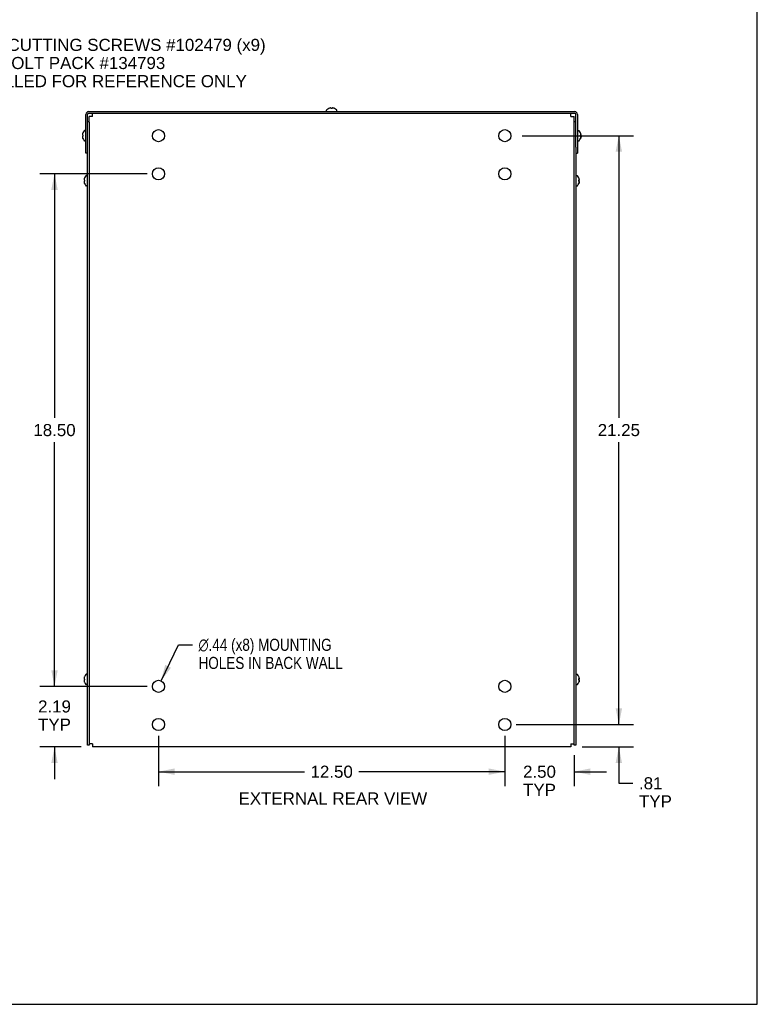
# Model space of a CAD drawing. Header units: inches. Extents: x 0 to 98.9, y 0 to 64.
# Tile 5 of 6: x 72.3 to 98.9, y 0 to 35.5. Entities that reach past the tile are written whole.
import ezdxf

# ---------------------------------------------------------------- set-up
doc = ezdxf.new("R2010")
doc.units = ezdxf.units.IN
doc.header["$LTSCALE"] = 5.44
doc.header["$MEASUREMENT"] = 0
doc.layers.get('0').update_dxf_attribs({"linetype": 'CONTINUOUS'})
doc.layers.add('DIMENSIONS', color=7, linetype='CONTINUOUS')
doc.styles.get("Standard").update_dxf_attribs({"font": 'arial.ttf'})
doc.styles.add('TEXTSTYLE_1', font='gdt', dxfattribs={"width": 0.8})
doc.dimstyles.new('DIMSTYLE_1', dxfattribs={"dimtxt": 0.436364, "dimasz": 0.581818, "dimexe": 0.09, "dimexo": 0.07, "dimgap": 0.0375, "dimtad": 0, "dimtih": 1, "dimtoh": 1, "dimzin": 4, "dimdsep": 46, "dimtxsty": 'Standard', "dimblk": '_FILLED', "dimblk1": '_FILLED', "dimblk2": '_FILLED', "dimcen": 0.09, "dimadec": 3, "dimazin": 1, "dimtfac": 1, "dimtdec": 3, "dimtofl": 0, "dimtmove": 0, "dimatfit": 3, "dimldrblk": '_FILLED', "dimfxl": 0, "dimtolj": 1, "dimtzin": 4, "dimarcsym": 0})
doc.dimstyles.new('DIMSTYLE_2', dxfattribs={"dimtxt": 0.436364, "dimasz": 0.581818, "dimexe": 0.09, "dimexo": 0.07, "dimgap": 0.09, "dimtad": 0, "dimtih": 1, "dimtoh": 1, "dimzin": 4, "dimdsep": 46, "dimtxsty": 'Standard', "dimblk": '_FILLED', "dimblk1": '_FILLED', "dimblk2": '_FILLED', "dimcen": 0.09, "dimadec": 3, "dimazin": 1, "dimtfac": 1, "dimtdec": 3, "dimtofl": 0, "dimtmove": 0, "dimatfit": 1, "dimldrblk": '_FILLED', "dimfxl": 0, "dimtolj": 1, "dimtzin": 4, "dimarcsym": 0})

# ---------------------------------------------------------------- blocks, each defined once
blk = doc.blocks.new('_FILLED')
at = {"color": 0, "linetype": 'ByBlock'}
blk.add_solid([(0, 0), (-1, 0.2), (-1, -0.2)], dxfattribs=at)
blk = doc.blocks.new('*D10')
at = {"layer": 'DIMENSIONS', "color": 2, "linetype": 'Continuous'}
for p, q in [((93.912, 10.1), (93.912, 11.264)), ((90.205, 10.1), (94.435, 10.1)), ((92.589, 9.288), (94.435, 9.288)), ((93.912, 9.288), (93.912, 7.978)), ((93.912, 7.978), (94.421, 7.978))]:
    blk.add_line(p, q, dxfattribs=at)
at = {"layer": 'DIMENSIONS', "color": 2, "linetype": 'Continuous', "xscale": 0.5818181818, "yscale": 0.5818181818, "zscale": 0.5818181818}
for p, rotation in [((93.912, 10.1), 270), ((93.912, 9.288), 90)]:
    blk.add_blockref('_FILLED', p, dxfattribs=dict(at, rotation=rotation))
at = {"layer": 'DIMENSIONS', "color": 2, "linetype": 'Continuous', "insert": (94.639, 8.197), "char_height": 0.4364, "width": 1.18256, "attachment_point": 1, "line_spacing_factor": 0.9}
blk.add_mtext('.81\\PTYP', dxfattribs=at)
blk = doc.blocks.new('*D11')
at = {"layer": 'DIMENSIONS', "color": 2, "linetype": 'Continuous'}
for p, q in [((89.798, 9.693), (89.798, 7.873)), ((92.298, 8.997), (92.298, 7.873)), ((89.798, 8.396), (88.634, 8.396)), ((92.298, 8.396), (93.462, 8.396))]:
    blk.add_line(p, q, dxfattribs=at)
at = {"layer": 'DIMENSIONS', "color": 2, "linetype": 'Continuous', "xscale": 0.5818181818, "yscale": 0.5818181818, "zscale": 0.5818181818}
blk.add_blockref('_FILLED', (89.798, 8.396), dxfattribs=at)
at = {"layer": 'DIMENSIONS', "color": 2, "linetype": 'Continuous', "xscale": 0.5818181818, "yscale": 0.5818181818, "zscale": 0.5818181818, "rotation": 180}
blk.add_blockref('_FILLED', (92.298, 8.396), dxfattribs=at)
at = {"layer": 'DIMENSIONS', "color": 2, "linetype": 'Continuous', "insert": (91.048, 8.614), "char_height": 0.4364, "width": 1.18581, "attachment_point": 2, "line_spacing_factor": 0.9}
blk.add_mtext('2.50\\PTYP', dxfattribs=at)
blk = doc.blocks.new('*D12')
at = {"layer": 'DIMENSIONS', "color": 2, "linetype": 'Continuous'}
for p, q in [((77.298, 9.693), (77.298, 7.873)), ((89.798, 9.693), (89.798, 7.873)), ((77.298, 8.396), (82.568, 8.396)), ((89.798, 8.396), (84.529, 8.396))]:
    blk.add_line(p, q, dxfattribs=at)
at = {"layer": 'DIMENSIONS', "color": 2, "linetype": 'Continuous', "xscale": 0.5818181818, "yscale": 0.5818181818, "zscale": 0.5818181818, "rotation": 180}
blk.add_blockref('_FILLED', (77.298, 8.396), dxfattribs=at)
at = {"layer": 'DIMENSIONS', "color": 2, "linetype": 'Continuous', "xscale": 0.5818181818, "yscale": 0.5818181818, "zscale": 0.5818181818}
blk.add_blockref('_FILLED', (89.798, 8.396), dxfattribs=at)
at = {"layer": 'DIMENSIONS', "color": 2, "linetype": 'Continuous', "insert": (83.548, 8.614), "char_height": 0.4364, "width": 1.52484, "attachment_point": 2, "line_spacing_factor": 0.9}
blk.add_mtext('12.50', dxfattribs=at)
blk = doc.blocks.new('*D13')
at = {"layer": 'DIMENSIONS', "color": 2, "linetype": 'Continuous'}
for p, q in [((73.544, 11.475), (73.544, 12.639)), ((76.891, 11.475), (73.02, 11.475)), ((74.508, 9.288), (73.02, 9.288)), ((73.544, 9.288), (73.544, 8.124))]:
    blk.add_line(p, q, dxfattribs=at)
at = {"layer": 'DIMENSIONS', "color": 2, "linetype": 'Continuous', "xscale": 0.5818181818, "yscale": 0.5818181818, "zscale": 0.5818181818}
for p, rotation in [((73.544, 11.475), 270), ((73.544, 9.288), 90)]:
    blk.add_blockref('_FILLED', p, dxfattribs=dict(at, rotation=rotation))
at = {"layer": 'DIMENSIONS', "color": 2, "linetype": 'Continuous', "insert": (73.544, 10.969), "char_height": 0.4364, "width": 1.18581, "attachment_point": 2, "line_spacing_factor": 0.9}
blk.add_mtext('2.19\\PTYP', dxfattribs=at)
blk = doc.blocks.new('*D14')
at = {"layer": 'DIMENSIONS', "color": 2, "linetype": 'Continuous'}
for p, q in [((76.891, 29.975), (73.02, 29.975)), ((73.544, 29.975), (73.544, 21.162)), ((73.544, 11.475), (73.544, 20.289)), ((76.891, 11.475), (73.02, 11.475))]:
    blk.add_line(p, q, dxfattribs=at)
at = {"layer": 'DIMENSIONS', "color": 2, "linetype": 'Continuous', "xscale": 0.5818181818, "yscale": 0.5818181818, "zscale": 0.5818181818}
for p, rotation in [((73.544, 29.975), 90), ((73.544, 11.475), 270)]:
    blk.add_blockref('_FILLED', p, dxfattribs=dict(at, rotation=rotation))
at = {"layer": 'DIMENSIONS', "color": 2, "linetype": 'Continuous', "insert": (73.544, 20.944), "char_height": 0.4364, "width": 1.52484, "attachment_point": 2, "line_spacing_factor": 0.9}
blk.add_mtext('18.50', dxfattribs=at)
blk = doc.blocks.new('*D15')
at = {"layer": 'DIMENSIONS', "color": 2, "linetype": 'Continuous'}
for p, q in [((90.424, 31.35), (94.435, 31.35)), ((93.912, 31.35), (93.912, 21.162)), ((93.912, 10.1), (93.912, 20.289)), ((90.424, 10.1), (94.435, 10.1))]:
    blk.add_line(p, q, dxfattribs=at)
at = {"layer": 'DIMENSIONS', "color": 2, "linetype": 'Continuous', "xscale": 0.5818181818, "yscale": 0.5818181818, "zscale": 0.5818181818}
for p, rotation in [((93.912, 31.35), 90), ((93.912, 10.1), 270)]:
    blk.add_blockref('_FILLED', p, dxfattribs=dict(at, rotation=rotation))
at = {"layer": 'DIMENSIONS', "color": 2, "linetype": 'Continuous', "insert": (93.912, 20.944), "char_height": 0.4364, "width": 1.52484, "attachment_point": 2, "line_spacing_factor": 0.9}
blk.add_mtext('21.25', dxfattribs=at)
blk = doc.blocks.new('*D16')
at = {"layer": 'DIMENSIONS', "color": 2, "linetype": 'Continuous'}
for p, q in [((77.392, 11.673), (78.014, 12.975)), ((78.014, 12.975), (78.523, 12.975))]:
    blk.add_line(p, q, dxfattribs=at)
at = {"layer": 'DIMENSIONS', "color": 2, "linetype": 'Continuous', "xscale": 0.5818181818, "yscale": 0.5818181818, "zscale": 0.5818181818, "rotation": 244.4773951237}
blk.add_blockref('_FILLED', (77.392, 11.673), dxfattribs=at)
at = {"layer": 'DIMENSIONS', "color": 2, "linetype": 'Continuous', "insert": (78.742, 13.194), "char_height": 0.43636, "width": 6.49192, "attachment_point": 1, "line_spacing_factor": 0.9, "style": 'TEXTSTYLE_1'}
blk.add_mtext('{\\fgdt;n}\\fArial;.44 (x8) MOUNTING\\PHOLES IN BACK WALL', dxfattribs=at)

msp = doc.modelspace()

# ---------------------------------------------------------------- linework, layer by layer
at = {"color": 7, "linetype": 'Continuous'}
for p, q in [((98.9091, 0), (98.9091, 64)), ((83.4841, 32.3473), (83.4796, 32.3464)), ((83.5132, 32.3513), (83.5092, 32.351)), ((83.5156, 32.351), (83.5132, 32.3513)), ((83.5326, 32.3363), (83.5326, 32.3464)), ((83.5636, 32.3464), (83.5636, 32.3363)), ((83.583, 32.3513), (83.5806, 32.351)), ((83.587, 32.351), (83.583, 32.3513)), ((83.6166, 32.3464), (83.6122, 32.3473)), ((74.6781, 30.7229), (74.6781, 32.1209)), ((74.7801, 32.2229), (92.3161, 32.2229)), ((83.3616, 32.2229), (83.3616, 32.2695)), ((83.4488, 32.3359), (83.4486, 32.3363)), ((83.4498, 32.3363), (83.4488, 32.3359)), ((83.5327, 32.3359), (83.5326, 32.3363)), ((83.5636, 32.3363), (83.5636, 32.3359)), ((83.6474, 32.3359), (83.6464, 32.3363)), ((83.6476, 32.3363), (83.6474, 32.3359)), ((83.7346, 32.2229), (83.7346, 32.2695)), ((92.4181, 32.1209), (92.4181, 30.7229)), ((74.7981, 31.8504), (74.7381, 31.8504)), ((74.7981, 31.836), (74.7981, 9.3504)), ((92.3581, 31.8504), (92.2981, 31.8504)), ((74.5501, 31.3894), (74.5498, 31.3853)), ((74.5498, 31.3853), (74.5501, 31.3829)), ((74.5501, 31.318), (74.5498, 31.3155)), ((74.5498, 31.3155), (74.5501, 31.3115)), ((74.5547, 31.4189), (74.5537, 31.4145)), ((74.5537, 31.2864), (74.5547, 31.2819)), ((74.5547, 31.3659), (74.5648, 31.3659)), ((74.5648, 31.3349), (74.5547, 31.3349)), ((74.5648, 31.4499), (74.5652, 31.4497)), ((74.5652, 31.4497), (74.5648, 31.4487)), ((74.5648, 31.3659), (74.5652, 31.3659)), ((74.5652, 31.335), (74.5648, 31.3349)), ((74.6781, 31.5369), (74.6316, 31.5369)), ((92.4181, 31.5369), (92.4647, 31.5369)), ((92.5315, 31.4489), (92.5311, 31.4498)), ((92.5313, 31.3616), (92.5311, 31.3668)), ((92.5311, 31.3668), (92.5315, 31.3668)), ((92.5315, 31.3666), (92.5311, 31.3665)), ((92.5315, 31.3653), (92.5311, 31.3653)), ((92.5315, 31.3358), (92.5311, 31.3359)), ((92.5312, 31.4497), (92.5312, 31.4496)), ((92.5315, 31.3651), (92.5312, 31.365)), ((92.5315, 31.45), (92.5315, 31.4499)), ((92.5315, 31.3668), (92.5315, 31.3651)), ((92.5315, 31.3668), (92.5373, 31.3667)), ((92.5315, 31.3666), (92.5415, 31.3666)), ((92.5315, 31.3653), (92.5415, 31.3653)), ((92.5373, 31.3652), (92.5315, 31.3651)), ((92.5315, 31.3504), (92.5315, 31.3496)), ((92.5373, 31.3357), (92.5315, 31.3358)), ((92.5373, 31.3667), (92.5415, 31.3666)), ((92.5415, 31.3653), (92.5373, 31.3652)), ((92.5415, 31.3356), (92.5373, 31.3357)), ((92.5425, 31.3678), (92.5415, 31.3653)), ((92.5425, 31.2862), (92.5415, 31.2818)), ((92.5461, 31.3833), (92.5464, 31.3857)), ((92.5462, 31.3118), (92.5464, 31.3159)), ((92.5464, 31.3854), (92.5464, 31.385)), ((92.5464, 31.3155), (92.5464, 31.3152)), ((74.5648, 31.2522), (74.5652, 31.2512)), ((74.5652, 31.2512), (74.5648, 31.2509)), ((74.6781, 31.1639), (74.6316, 31.1639)), ((92.3581, 30.9334), (92.3581, 9.3504)), ((92.4181, 31.1639), (92.4647, 31.1639)), ((92.5311, 31.2513), (92.5315, 31.2523)), ((92.5312, 31.2512), (92.5311, 31.2513)), ((92.5315, 31.252), (92.5312, 31.2513)), ((92.5336, 31.2574), (92.5315, 31.252)), ((92.5315, 31.2523), (92.5315, 31.252)), ((74.7381, 30.7229), (74.6781, 30.7229)), ((92.3581, 30.7229), (92.4181, 30.7229)), ((74.7381, 29.9119), (74.6916, 29.9119)), ((92.3581, 29.9119), (92.4047, 29.9119)), ((74.6101, 29.7644), (74.6098, 29.7603)), ((74.6098, 29.7603), (74.6101, 29.7579)), ((74.6101, 29.693), (74.6098, 29.6905)), ((74.6098, 29.6905), (74.6101, 29.6865)), ((74.6147, 29.7939), (74.6137, 29.7895)), ((74.6137, 29.6614), (74.6147, 29.6569)), ((74.6147, 29.7409), (74.6248, 29.7409)), ((74.6248, 29.7099), (74.6147, 29.7099)), ((74.6248, 29.8249), (74.6252, 29.8247)), ((74.6252, 29.8247), (74.6248, 29.8237)), ((74.6248, 29.7409), (74.6252, 29.7409)), ((74.6252, 29.71), (74.6248, 29.7099)), ((74.6248, 29.6272), (74.6252, 29.6262)), ((74.6252, 29.6262), (74.6248, 29.6259)), ((74.7381, 29.5389), (74.6916, 29.5389)), ((92.3581, 29.5389), (92.4047, 29.5389)), ((92.4715, 29.8239), (92.4711, 29.8248)), ((92.4711, 29.7418), (92.4715, 29.7418)), ((92.4713, 29.7366), (92.4711, 29.7418)), ((92.4715, 29.7416), (92.4711, 29.7415)), ((92.4715, 29.7403), (92.4711, 29.7403)), ((92.4715, 29.7108), (92.4711, 29.7109)), ((92.4711, 29.6263), (92.4715, 29.6273)), ((92.4712, 29.6262), (92.4711, 29.6263)), ((92.4712, 29.8247), (92.4712, 29.8246)), ((92.4715, 29.7401), (92.4712, 29.74)), ((92.4715, 29.627), (92.4712, 29.6263)), ((92.4715, 29.825), (92.4715, 29.8249)), ((92.4715, 29.7418), (92.4715, 29.7401)), ((92.4715, 29.7418), (92.4773, 29.7417)), ((92.4715, 29.7416), (92.4815, 29.7416)), ((92.4715, 29.7403), (92.4815, 29.7403)), ((92.4773, 29.7402), (92.4715, 29.7401)), ((92.4715, 29.7254), (92.4715, 29.7246)), ((92.4773, 29.7107), (92.4715, 29.7108)), ((92.4736, 29.6324), (92.4715, 29.627)), ((92.4715, 29.6273), (92.4715, 29.627)), ((92.4773, 29.7417), (92.4815, 29.7416)), ((92.4815, 29.7403), (92.4773, 29.7402)), ((92.4815, 29.7106), (92.4773, 29.7107)), ((92.4825, 29.7428), (92.4815, 29.7403)), ((92.4825, 29.6612), (92.4815, 29.6568)), ((92.4861, 29.7583), (92.4864, 29.7607)), ((92.4862, 29.6868), (92.4864, 29.6909)), ((92.4864, 29.7604), (92.4864, 29.76)), ((92.4864, 29.6905), (92.4864, 29.6902)), ((74.6101, 11.7644), (74.6098, 11.7603)), ((74.6098, 11.7603), (74.6101, 11.7579)), ((74.6147, 11.7939), (74.6137, 11.7895)), ((74.6147, 11.7409), (74.6248, 11.7409)), ((74.6248, 11.8249), (74.6252, 11.8247)), ((74.6252, 11.8247), (74.6248, 11.8237)), ((74.6248, 11.7409), (74.6252, 11.7409)), ((74.7381, 11.9119), (74.6916, 11.9119)), ((92.3581, 11.9119), (92.4047, 11.9119)), ((92.4715, 11.8239), (92.4711, 11.8248)), ((92.4711, 11.7418), (92.4715, 11.7418)), ((92.4713, 11.7366), (92.4711, 11.7418)), ((92.4715, 11.7416), (92.4711, 11.7415)), ((92.4715, 11.7403), (92.4711, 11.7403)), ((92.4712, 11.8247), (92.4712, 11.8246)), ((92.4715, 11.7401), (92.4712, 11.74)), ((92.4715, 11.825), (92.4715, 11.8249)), ((92.4715, 11.7418), (92.4773, 11.7417)), ((92.4715, 11.7418), (92.4715, 11.7401)), ((92.4715, 11.7416), (92.4815, 11.7416)), ((92.4715, 11.7403), (92.4815, 11.7403)), ((92.4773, 11.7402), (92.4715, 11.7401)), ((92.4773, 11.7417), (92.4815, 11.7416)), ((92.4815, 11.7403), (92.4773, 11.7402)), ((92.4825, 11.7428), (92.4815, 11.7403)), ((92.4861, 11.7583), (92.4864, 11.7607)), ((92.4864, 11.7604), (92.4864, 11.76)), ((74.6101, 11.693), (74.6098, 11.6905)), ((74.6098, 11.6905), (74.6101, 11.6865)), ((74.6137, 11.6614), (74.6147, 11.6569)), ((74.6248, 11.7099), (74.6147, 11.7099)), ((74.6252, 11.71), (74.6248, 11.7099)), ((74.6248, 11.6272), (74.6252, 11.6262)), ((74.6252, 11.6262), (74.6248, 11.6259)), ((74.7381, 11.5389), (74.6916, 11.5389)), ((92.3581, 11.5389), (92.4047, 11.5389)), ((92.4715, 11.7108), (92.4711, 11.7109)), ((92.4711, 11.6263), (92.4715, 11.6273)), ((92.4712, 11.6262), (92.4711, 11.6263)), ((92.4715, 11.627), (92.4712, 11.6263)), ((92.4715, 11.7254), (92.4715, 11.7246)), ((92.4773, 11.7107), (92.4715, 11.7108)), ((92.4736, 11.6324), (92.4715, 11.627)), ((92.4715, 11.6273), (92.4715, 11.627)), ((92.4815, 11.7106), (92.4773, 11.7107)), ((92.4825, 11.6612), (92.4815, 11.6568)), ((92.4862, 11.6868), (92.4864, 11.6909)), ((92.4864, 11.6905), (92.4864, 11.6902)), ((74.7981, 9.3504), (74.7381, 9.3504)), ((92.3581, 9.3504), (92.2981, 9.3504)), ((0, 0), (98.9091, 0))]:
    msp.add_line(p, q, dxfattribs=at)
at = {"color": 3, "linetype": 'Continuous'}
for p, q in [((74.7381, 9.3504), (74.7381, 32.1209)), ((74.7801, 32.1629), (92.3161, 32.1629)), ((74.7981, 31.836), (74.7981, 32.0462)), ((74.9151, 32.0459), (74.8178, 32.0461)), ((74.9149, 32.1607), (74.9148, 32.1629)), ((74.9149, 32.1432), (74.9149, 32.1607)), ((74.9151, 32.0459), (74.9149, 32.1432)), ((92.1811, 32.0459), (92.1813, 32.1432)), ((92.1811, 32.0459), (92.2784, 32.0461)), ((92.2784, 32.0461), (92.2959, 32.0462)), ((92.2959, 32.0462), (92.2981, 32.0462)), ((92.2981, 9.3504), (92.2981, 32.0462)), ((92.3581, 30.9334), (92.3581, 32.1209)), ((74.8004, 9.4047), (74.7981, 9.4047)), ((74.8178, 9.4048), (74.8004, 9.4047)), ((74.9151, 9.4049), (74.8178, 9.4048)), ((92.1814, 9.2879), (74.9148, 9.2879)), ((74.9151, 9.4049), (74.9149, 9.3077)), ((92.1811, 9.4049), (92.2784, 9.4048)), ((92.1811, 9.4049), (92.1813, 9.3077)), ((92.1813, 9.3077), (92.1814, 9.2902)), ((92.1814, 9.2902), (92.1814, 9.2879))]:
    msp.add_line(p, q, dxfattribs=at)
at = {"color": 7, "linetype": 'Continuous'}
for points in [[(83.5092, 32.351), (83.5051, 32.3506), (83.5011, 32.3502), (83.4969, 32.3496), (83.4927, 32.349), (83.4885, 32.3482), (83.4841, 32.3473)], [(83.5326, 32.3464), (83.5302, 32.3473), (83.5278, 32.3481), (83.5253, 32.3489), (83.5229, 32.3496), (83.5205, 32.3501), (83.5181, 32.3506), (83.5156, 32.351)], [(83.5806, 32.351), (83.5782, 32.3506), (83.5757, 32.3501), (83.5733, 32.3496), (83.5709, 32.3489), (83.5685, 32.3481), (83.566, 32.3473), (83.5636, 32.3464)], [(83.6122, 32.3473), (83.6078, 32.3482), (83.6035, 32.349), (83.5993, 32.3496), (83.5952, 32.3502), (83.5911, 32.3506), (83.587, 32.351)], [(83.5636, 32.3359), (83.5584, 32.3361), (83.5533, 32.3363), (83.5481, 32.3363), (83.5429, 32.3363), (83.5378, 32.3361), (83.5327, 32.3359)], [(74.5537, 31.4145), (74.5528, 31.4101), (74.5521, 31.4058), (74.5514, 31.4016), (74.5509, 31.3975), (74.5504, 31.3934), (74.5501, 31.3894)], [(74.5501, 31.3829), (74.5505, 31.3805), (74.5509, 31.3781), (74.5515, 31.3756), (74.5522, 31.3732), (74.5529, 31.3708), (74.5538, 31.3684), (74.5547, 31.3659)], [(74.5547, 31.3349), (74.5538, 31.3325), (74.5529, 31.3301), (74.5522, 31.3277), (74.5515, 31.3252), (74.5509, 31.3228), (74.5505, 31.3204), (74.5501, 31.318)], [(74.5501, 31.3115), (74.5504, 31.3075), (74.5509, 31.3034), (74.5514, 31.2993), (74.5521, 31.2951), (74.5528, 31.2908), (74.5537, 31.2864)], [(74.5652, 31.3659), (74.5649, 31.3608), (74.5648, 31.3556), (74.5648, 31.3504), (74.5648, 31.3453), (74.5649, 31.3401), (74.5652, 31.335)], [(92.5311, 31.4498), (92.5312, 31.4499), (92.5313, 31.4499), (92.5314, 31.45), (92.5314, 31.45), (92.5315, 31.45)], [(92.5311, 31.3359), (92.5313, 31.341), (92.5314, 31.3462)], [(92.5315, 31.4499), (92.5315, 31.4499), (92.5314, 31.4499), (92.5314, 31.4498), (92.5313, 31.4497), (92.5312, 31.4497)], [(92.5315, 31.3513), (92.5314, 31.3444), (92.5313, 31.3393), (92.5312, 31.3359)], [(92.5315, 31.3513), (92.5314, 31.3565), (92.5313, 31.3616)], [(92.5415, 31.4191), (92.5402, 31.4236), (92.5388, 31.4283), (92.5373, 31.4332), (92.5355, 31.4382), (92.5336, 31.4435), (92.5315, 31.4489)], [(92.5315, 31.2523), (92.5336, 31.2577), (92.5355, 31.2629), (92.5373, 31.268), (92.5388, 31.2728), (92.5402, 31.2775), (92.5415, 31.2821)], [(92.5415, 31.2818), (92.5402, 31.2773), (92.5388, 31.2726), (92.5373, 31.2677), (92.5355, 31.2627), (92.5336, 31.2574)], [(92.5464, 31.3857), (92.5462, 31.3897), (92.5458, 31.3937), (92.5453, 31.3977), (92.5448, 31.4018), (92.5442, 31.406), (92.5434, 31.4103), (92.5425, 31.4146), (92.5415, 31.4191)], [(92.5415, 31.3666), (92.5425, 31.3689), (92.5433, 31.3713), (92.5441, 31.3737), (92.5447, 31.3761), (92.5453, 31.3785), (92.5458, 31.3809), (92.5461, 31.3833)], [(92.5464, 31.3159), (92.5461, 31.3183), (92.5458, 31.3208), (92.5453, 31.3232), (92.5447, 31.3257), (92.5441, 31.3282), (92.5433, 31.3306), (92.5425, 31.3331), (92.5415, 31.3356)], [(92.5415, 31.2821), (92.5425, 31.2866), (92.5434, 31.291), (92.5442, 31.2953), (92.5448, 31.2995), (92.5453, 31.3036), (92.5458, 31.3077), (92.5462, 31.3118)], [(92.5464, 31.385), (92.5461, 31.3826), (92.5458, 31.3801), (92.5453, 31.3777), (92.5447, 31.3752), (92.5441, 31.3727), (92.5433, 31.3703), (92.5425, 31.3678)], [(92.5464, 31.3152), (92.5462, 31.3112), (92.5458, 31.3072), (92.5453, 31.3031), (92.5448, 31.299), (92.5442, 31.2949), (92.5434, 31.2906), (92.5425, 31.2862)], [(92.5315, 31.2509), (92.5315, 31.251), (92.5314, 31.251), (92.5314, 31.2511), (92.5313, 31.2511), (92.5312, 31.2512)], [(74.6137, 29.7895), (74.6128, 29.7851), (74.6121, 29.7808), (74.6114, 29.7766), (74.6109, 29.7725), (74.6104, 29.7684), (74.6101, 29.7644)], [(74.6101, 29.7579), (74.6105, 29.7555), (74.6109, 29.7531), (74.6115, 29.7506), (74.6122, 29.7482), (74.6129, 29.7458), (74.6138, 29.7434), (74.6147, 29.7409)], [(74.6147, 29.7099), (74.6138, 29.7075), (74.6129, 29.7051), (74.6122, 29.7027), (74.6115, 29.7002), (74.6109, 29.6978), (74.6105, 29.6954), (74.6101, 29.693)], [(74.6101, 29.6865), (74.6104, 29.6825), (74.6109, 29.6784), (74.6114, 29.6743), (74.6121, 29.6701), (74.6128, 29.6658), (74.6137, 29.6614)], [(74.6252, 29.7409), (74.6249, 29.7358), (74.6248, 29.7306), (74.6248, 29.7254), (74.6248, 29.7203), (74.6249, 29.7151), (74.6252, 29.71)], [(92.4711, 29.8248), (92.4712, 29.8249), (92.4713, 29.8249), (92.4714, 29.825), (92.4714, 29.825), (92.4715, 29.825)], [(92.4711, 29.7109), (92.4713, 29.716), (92.4714, 29.7212)], [(92.4715, 29.8249), (92.4715, 29.8249), (92.4714, 29.8249), (92.4714, 29.8248), (92.4713, 29.8247), (92.4712, 29.8247)], [(92.4715, 29.7263), (92.4714, 29.7194), (92.4713, 29.7143), (92.4712, 29.7109)], [(92.4715, 29.6259), (92.4715, 29.626), (92.4714, 29.626), (92.4714, 29.6261), (92.4713, 29.6261), (92.4712, 29.6262)], [(92.4715, 29.7263), (92.4714, 29.7315), (92.4713, 29.7366)], [(92.4815, 29.7941), (92.4802, 29.7986), (92.4788, 29.8033), (92.4773, 29.8082), (92.4755, 29.8132), (92.4736, 29.8185), (92.4715, 29.8239)], [(92.4715, 29.6273), (92.4736, 29.6327), (92.4755, 29.6379), (92.4773, 29.643), (92.4788, 29.6478), (92.4802, 29.6525), (92.4815, 29.6571)], [(92.4815, 29.6568), (92.4802, 29.6523), (92.4788, 29.6476), (92.4773, 29.6427), (92.4755, 29.6377), (92.4736, 29.6324)], [(92.4864, 29.7607), (92.4862, 29.7647), (92.4858, 29.7687), (92.4853, 29.7727), (92.4848, 29.7768), (92.4842, 29.781), (92.4834, 29.7853), (92.4825, 29.7896), (92.4815, 29.7941)], [(92.4815, 29.7416), (92.4825, 29.7439), (92.4833, 29.7463), (92.4841, 29.7487), (92.4847, 29.7511), (92.4853, 29.7535), (92.4858, 29.7559), (92.4861, 29.7583)], [(92.4864, 29.6909), (92.4861, 29.6933), (92.4858, 29.6958), (92.4853, 29.6982), (92.4847, 29.7007), (92.4841, 29.7032), (92.4833, 29.7056), (92.4825, 29.7081), (92.4815, 29.7106)], [(92.4815, 29.6571), (92.4825, 29.6616), (92.4834, 29.666), (92.4842, 29.6703), (92.4848, 29.6745), (92.4853, 29.6786), (92.4858, 29.6827), (92.4862, 29.6868)], [(92.4864, 29.76), (92.4861, 29.7576), (92.4858, 29.7551), (92.4853, 29.7527), (92.4847, 29.7502), (92.4841, 29.7477), (92.4833, 29.7453), (92.4825, 29.7428)], [(92.4864, 29.6902), (92.4862, 29.6862), (92.4858, 29.6822), (92.4853, 29.6781), (92.4848, 29.674), (92.4842, 29.6699), (92.4834, 29.6656), (92.4825, 29.6612)], [(74.6137, 11.7895), (74.6128, 11.7851), (74.6121, 11.7808), (74.6114, 11.7766), (74.6109, 11.7725), (74.6104, 11.7684), (74.6101, 11.7644)], [(74.6101, 11.7579), (74.6105, 11.7555), (74.6109, 11.7531), (74.6115, 11.7506), (74.6122, 11.7482), (74.6129, 11.7458), (74.6138, 11.7434), (74.6147, 11.7409)], [(74.6252, 11.7409), (74.6249, 11.7358), (74.6248, 11.7306), (74.6248, 11.7254), (74.6248, 11.7203), (74.6249, 11.7151), (74.6252, 11.71)], [(92.4711, 11.8248), (92.4712, 11.8249), (92.4713, 11.8249), (92.4714, 11.825), (92.4714, 11.825), (92.4715, 11.825)], [(92.4715, 11.8249), (92.4715, 11.8249), (92.4714, 11.8249), (92.4714, 11.8248), (92.4713, 11.8247), (92.4712, 11.8247)], [(92.4715, 11.7263), (92.4714, 11.7315), (92.4713, 11.7366)], [(92.4815, 11.7941), (92.4802, 11.7986), (92.4788, 11.8033), (92.4773, 11.8082), (92.4755, 11.8132), (92.4736, 11.8185), (92.4715, 11.8239)], [(92.4864, 11.7607), (92.4862, 11.7647), (92.4858, 11.7687), (92.4853, 11.7727), (92.4848, 11.7768), (92.4842, 11.781), (92.4834, 11.7853), (92.4825, 11.7896), (92.4815, 11.7941)], [(92.4815, 11.7416), (92.4825, 11.7439), (92.4833, 11.7463), (92.4841, 11.7487), (92.4847, 11.7511), (92.4853, 11.7535), (92.4858, 11.7559), (92.4861, 11.7583)], [(92.4864, 11.76), (92.4861, 11.7576), (92.4858, 11.7551), (92.4853, 11.7527), (92.4847, 11.7502), (92.4841, 11.7477), (92.4833, 11.7453), (92.4825, 11.7428)], [(74.6147, 11.7099), (74.6138, 11.7075), (74.6129, 11.7051), (74.6122, 11.7027), (74.6115, 11.7002), (74.6109, 11.6978), (74.6105, 11.6954), (74.6101, 11.693)], [(74.6101, 11.6865), (74.6104, 11.6825), (74.6109, 11.6784), (74.6114, 11.6743), (74.6121, 11.6701), (74.6128, 11.6658), (74.6137, 11.6614)], [(92.4711, 11.7109), (92.4713, 11.716), (92.4714, 11.7212)], [(92.4715, 11.7263), (92.4714, 11.7194), (92.4713, 11.7143), (92.4712, 11.7109)], [(92.4715, 11.6259), (92.4715, 11.626), (92.4714, 11.626), (92.4714, 11.6261), (92.4713, 11.6261), (92.4712, 11.6262)], [(92.4715, 11.6273), (92.4736, 11.6327), (92.4755, 11.6379), (92.4773, 11.643), (92.4788, 11.6478), (92.4802, 11.6525), (92.4815, 11.6571)], [(92.4815, 11.6568), (92.4802, 11.6523), (92.4788, 11.6476), (92.4773, 11.6427), (92.4755, 11.6377), (92.4736, 11.6324)], [(92.4864, 11.6909), (92.4861, 11.6933), (92.4858, 11.6958), (92.4853, 11.6982), (92.4847, 11.7007), (92.4841, 11.7032), (92.4833, 11.7056), (92.4825, 11.7081), (92.4815, 11.7106)], [(92.4815, 11.6571), (92.4825, 11.6616), (92.4834, 11.666), (92.4842, 11.6703), (92.4848, 11.6745), (92.4853, 11.6786), (92.4858, 11.6827), (92.4862, 11.6868)], [(92.4864, 11.6902), (92.4862, 11.6862), (92.4858, 11.6822), (92.4853, 11.6781), (92.4848, 11.674), (92.4842, 11.6699), (92.4834, 11.6656), (92.4825, 11.6612)]]:
    msp.add_lwpolyline(points, dxfattribs=at)
at = {"color": 3, "linetype": 'Continuous'}
for points in [[(74.8178, 32.0461), (74.8004, 32.0462), (74.7981, 32.0462)], [(92.1813, 32.1432), (92.1814, 32.1607), (92.1814, 32.1629)], [(74.9149, 9.3077), (74.9149, 9.2902), (74.9148, 9.2879)], [(92.2784, 9.4048), (92.2959, 9.4047), (92.2981, 9.4047)]]:
    msp.add_lwpolyline(points, dxfattribs=at)
for centre in [(77.2981, 31.3504), (89.7981, 31.3504), (77.2981, 29.9754), (89.7981, 29.9754), (77.2981, 11.4754), (89.7981, 11.4754), (77.2981, 10.1004), (89.7981, 10.1004)]:
    msp.add_circle(centre, 0.2188, dxfattribs=at)
at = {"color": 7, "linetype": 'Continuous'}
for centre, radius, start, end in [((83.5481, 32.0941), 0.2614, 105.19411, 112.08938), ((83.5481, 32.0941), 0.2614, 67.91063, 74.80589), ((74.7801, 32.1209), 0.102, 90, 180), ((83.3816, 32.2695), 0.02, 133.5138, 180), ((83.5481, 32.0941), 0.2618, 112.33569, 133.5138), ((83.5481, 32.0941), 0.2618, 46.4862, 67.66431), ((83.7146, 32.2695), 0.02, 0, 46.4862), ((92.3161, 32.1209), 0.102, 0, 90), ((74.8069, 31.3504), 0.2614, 157.91063, 164.80589), ((74.8069, 31.3504), 0.2614, 195.19411, 202.08938), ((74.8069, 31.3504), 0.2618, 136.4862, 157.66431), ((74.6316, 31.5169), 0.02, 90, 136.4862), ((92.4647, 31.5169), 0.02, 43.5138, 90), ((92.2893, 31.3504), 0.2618, 22.33644, 43.5138), ((74.8069, 31.3504), 0.2618, 202.33569, 223.5138), ((74.6316, 31.1839), 0.02, 223.5138, 270), ((92.4647, 31.1839), 0.02, 270, 316.4862), ((92.2893, 31.3504), 0.2618, 316.4862, 337.66356), ((74.8669, 29.7254), 0.2618, 136.4862, 157.66431), ((74.6916, 29.8919), 0.02, 90, 136.4862), ((92.4047, 29.8919), 0.02, 43.5138, 90), ((92.2293, 29.7254), 0.2618, 22.33644, 43.5138), ((74.8669, 29.7254), 0.2614, 157.91063, 164.80589), ((74.8669, 29.7254), 0.2614, 195.19411, 202.08938), ((74.8669, 29.7254), 0.2618, 202.33569, 223.5138), ((74.6916, 29.5589), 0.02, 223.5138, 270), ((92.4047, 29.5589), 0.02, 270, 316.4862), ((92.2293, 29.7254), 0.2618, 316.4862, 337.66356), ((74.8669, 11.7254), 0.2614, 157.91063, 164.80589), ((74.8669, 11.7254), 0.2618, 136.4862, 157.66431), ((74.6916, 11.8919), 0.02, 90, 136.4862), ((92.4047, 11.8919), 0.02, 43.5138, 90), ((92.2293, 11.7254), 0.2618, 22.33644, 43.5138), ((74.8669, 11.7254), 0.2614, 195.19411, 202.08938), ((74.8669, 11.7254), 0.2618, 202.33569, 223.5138), ((74.6916, 11.5589), 0.02, 223.5138, 270), ((92.4047, 11.5589), 0.02, 270, 316.4862), ((92.2293, 11.7254), 0.2618, 316.4862, 337.66356)]:
    msp.add_arc(centre, radius, start, end, dxfattribs=at)
at = {"color": 3, "linetype": 'Continuous'}
for centre, start, end in [((74.7801, 32.1209), 90, 180), ((92.3161, 32.1209), 0, 90)]:
    msp.add_arc(centre, 0.042, start, end, dxfattribs=at)

# ---------------------------------------------------------------- texts
at = {"layer": 'DIMENSIONS', "color": 2, "linetype": 'Continuous', "char_height": 0.436364, "line_spacing_factor": 0.9}
for s, insert, width, attachment_point in [('10-32 THREAD CUTTING SCREWS #102479 (x9)\\PPROVIDED IN BOLT PACK #134793\\PSHOWN INSTALLED FOR REFERENCE ONLY', (67.4463, 34.8466), 13.700845, 1), ('EXTERNAL REAR VIEW', (83.591, 7.6476), 6.793647, 2)]:
    msp.add_mtext(s, dxfattribs=dict(at, insert=insert, width=width, attachment_point=attachment_point))

# ---------------------------------------------------------------- dimensions: what is measured, and where the dimension line sits
at = {"layer": 'DIMENSIONS', "color": 2, "linetype": 'Continuous'}
for base, p1, p2, angle, picture, middle in [((93.9116, 31.3504), (90.3541, 10.1004), (90.3541, 31.3504), 90, '*D15', (93.9075, 20.723)), ((73.544, 29.9754), (76.9608, 11.4754), (76.9608, 29.9754), 90, '*D14', (73.5626, 20.723)), ((77.2981, 8.3963), (89.7981, 9.7632), (77.2981, 9.7632), 180, '*D12', (83.5667, 8.3938))]:
    dim = msp.add_linear_dim(base=base, p1=p1, p2=p2, angle=angle, dimstyle='DIMSTYLE_1', dxfattribs=at)
    dim.commit()
    dim.dimension.update_dxf_attribs({"geometry": picture, "text_midpoint": middle, "dimtype": 160})
dim = msp.add_diameter_dim_2p(p1=(77.3924, 11.6728), p2=(77.2039, 11.278), text='%%c<> (x8) MOUNTING\\PHOLES IN BACK WALL', dimstyle='DIMSTYLE_2', override={"dimpost": '<>'}, dxfattribs=at)
dim.commit()
dim.dimension.update_dxf_attribs({"geometry": '*D16', "text_midpoint": (81.9876, 12.6482), "dimtype": 163})
for base, p1, p2, angle, picture, middle in [((73.544, 11.4754), (74.5776, 9.2879), (76.9608, 11.4754), 90, '*D13', (73.544, 10.4233)), ((93.9116, 10.1004), (92.5187, 9.2879), (90.1354, 10.1004), 90, '*D10', (95.2302, 7.6512)), ((89.7981, 8.3963), (92.2981, 9.0674), (89.7981, 9.7632), 180, '*D11', (91.0481, 8.069))]:
    dim = msp.add_linear_dim(base=base, p1=p1, p2=p2, angle=angle, text='<>\\PTYP', dimstyle='DIMSTYLE_1', dxfattribs=at)
    dim.commit()
    dim.dimension.update_dxf_attribs({"geometry": picture, "text_midpoint": middle, "dimtype": 160})

doc.saveas('drawing.dxf')
